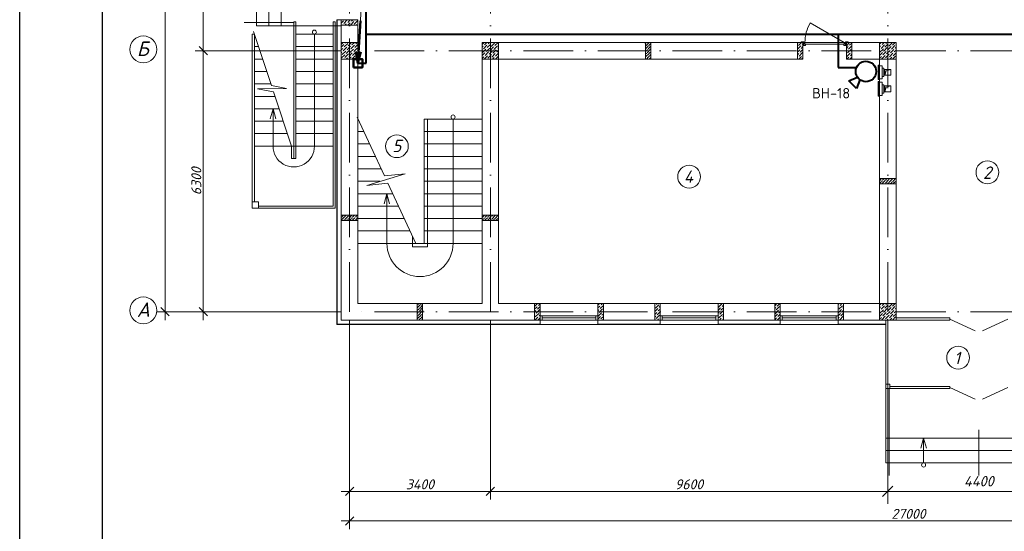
# Model space of a CAD drawing. Header units: millimetres. Extents: x 1114507 to 93926427, y 174473 to 817039.
# Tile 58 of 256: x 1682312 to 1706096, y 193526 to 205875. Entities that reach past the tile are written whole.
import ezdxf

# ---------------------------------------------------------------- set-up
doc = ezdxf.new("R2010")
doc.units = ezdxf.units.MM
doc.linetypes.add('ACAD_ISO10W100', pattern=[18, 12, -3, 0, -3])
doc.linetypes.add('ADSK_Скрыто', pattern=[6, 3, -3])
for name, color, linetype, lineweight in [('_Hidden_', 7, 'ADSK_Скрыто', 9), ('Doors', 86, 'Continuous', 13), ('expl', 234, 'Continuous', 13), ('Mechanical Equipment', 7, 'Continuous', 18), ('PLAN', 250, 'Continuous', 25), ('размеры', 12, 'Continuous', 15), ('ТЕХНОЛОГИЯ', 36, 'Continuous', 18)]:
    doc.layers.add(name, color=color, linetype=linetype, lineweight=lineweight)
for name, color, linetype in [('kcd_tx', 7, 'Continuous'), ('PDF28_Text', 7, 'Continuous'), ('RAZMERNAR', 152, 'Continuous'), ('ventilatsiya', 7, 'Continuous')]:
    doc.layers.add(name, color=color, linetype=linetype)
doc.layers.add('PDF28_Geometry', color=7, linetype='Continuous', true_color=0x979797)
doc.layers.add('PDF29_Geometry', color=7, linetype='Continuous', true_color=0x979797)
doc.styles.add('PDF ISOCPEUR', font='isocpeur.TTF')
doc.styles.get("Standard").update_dxf_attribs({"font": 'isocpeui.ttf'})
doc.linetypes.add('FENCELINE1', pattern='A,6.35,-2.54,[133,ltypeshp.shx,S=2.54,R=0,X=-2.54,Y=0],-2.54,25.4', length=36.83)

# ---------------------------------------------------------------- blocks, each defined once
blk = doc.blocks.new('_Oblique')
at = {"color": 0, "linetype": 'ByBlock', "lineweight": -2}
blk.add_line((-0.5, -0.5), (0.5, 0.5), dxfattribs=at)
blk = doc.blocks.new('blok1qavmak')
at = {"lineweight": 0, "ltscale": 100}
h = blk.add_hatch(dxfattribs=at)
h.set_pattern_fill('ANSI36', color=256, scale=15, style=0)
h.set_pattern_definition([(45, (695412.21, -94698.88), (25.2569703, 92.6088912), [119.0625, -23.8125, 0, -23.8125])])
h.paths.add_polyline_path([(1499236, 772925), (1499106, 772925), (1499106, 773325), (1499236, 773325)])
h = blk.add_hatch(dxfattribs=at)
h.set_pattern_fill('ANSI36', color=256, scale=15, style=0)
h.set_pattern_definition([(45, (569691.36, -604136.81), (25.2569703, 92.6088912), [119.0625, -23.8125, 0, -23.8125])])
h.paths.add_polyline_path([(1505161, 770040), (1505161, 769910), (1504761, 769910), (1504761, 770040)])
h = blk.add_hatch(dxfattribs=at)
h.set_pattern_fill('ANSI36', color=256, scale=15, style=0)
h.set_pattern_definition([(45, (582691.36, -605021.81), (25.2569703, 92.6088912), [119.0625, -23.8125, 0, -23.8125])])
h.paths.add_polyline_path([(1492161, 769155), (1492161, 769025), (1491761, 769025), (1491761, 769155)])
h = blk.add_hatch(dxfattribs=at)
h.set_pattern_fill('ANSI36', color=256, scale=15, style=0)
h.set_pattern_definition([(45, (579291.36, -605021.81), (25.2569703, 92.6088912), [119.0625, -23.8125, 0, -23.8125])])
h.paths.add_polyline_path([(1495561, 769155), (1495561, 769025), (1495161, 769025), (1495161, 769155)])
h = blk.add_hatch(dxfattribs=at)
h.set_pattern_fill('ANSI36', color=256, scale=15, style=0)
h.set_pattern_definition([(45, (699722.21, -87289.347), (25.2569703, 92.6088912), [119.0625, -23.8125, 0, -23.8125])])
h.paths.add_polyline_path([(1493726, 766625), (1493596, 766625), (1493596, 767025), (1493726, 767025)])
at = {"color": 1, "linetype": 'ACAD_ISO10W100', "lineweight": 0, "ltscale": 100}
for p, q in [((1491961, 782425), (1491961, 766825)), ((1495361, 782425), (1495361, 766825)), ((1504961, 782425), (1504961, 766825)), ((1518961, 773125), (1491961, 773125)), ((1518961, 766825), (1491961, 766825))]:
    blk.add_line(p, q, dxfattribs=at)
at = {"color": 0, "lineweight": 0}
for p, q in [((1489711, 775525), (1489711, 773725)), ((1490011, 775525), (1490011, 773725)), ((1490311, 775525), (1490311, 773725)), ((1491761, 773725), (1489711, 773725))]:
    blk.add_line(p, q, dxfattribs=at)
at = {"color": 204, "linetype": 'FENCELINE1', "lineweight": 0, "ltscale": 20}
blk.add_line((1490611, 773805), (1489411, 773805), dxfattribs=at)
at = {"lineweight": 0, "ltscale": 100}
for p, q in [((1490611, 773825), (1490611, 770525)), ((1490661, 773825), (1490611, 773825)), ((1490661, 773825), (1490661, 770525)), ((1491561, 773825), (1491561, 769375)), ((1491561, 773825), (1491611, 773825)), ((1491611, 773825), (1491611, 769325)), ((1491761, 773875), (1492161, 773875)), ((1491761, 773745), (1491761, 766625)), ((1492161, 773745), (1492161, 767025)), ((1489611, 773525), (1489661, 773525)), ((1489611, 773525), (1489611, 769475, 0)), ((1490074, 772285), (1489639, 773591)), ((1489661, 773525), (1489661, 769475, 0)), ((1491561, 773525), (1490661, 773525)), ((1489661, 773225), (1489761, 773225)), ((1491561, 773225), (1490661, 773225)), ((1502911, 773325), (1495161, 773325)), ((1502911, 772925), (1502911, 773325)), ((1505161, 773325), (1503961, 773325)), ((1503961, 772925), (1503961, 773325)), ((1505161, 773325), (1505161, 767025)), ((1489661, 772925), (1489861, 772925)), ((1491561, 772925), (1490661, 772925)), ((1495161, 772925), (1495161, 767025)), ((1502911, 772925), (1495561, 772925)), ((1495561, 772925), (1495561, 767025)), ((1504761, 772925), (1503961, 772925)), ((1504761, 772925), (1504761, 767025)), ((1489661, 772625), (1489961, 772625)), ((1491561, 772625), (1490661, 772625)), ((1489661, 772325), (1490061, 772325)), ((1490437, 772215), (1490074, 772285)), ((1491561, 772325), (1490661, 772325)), ((1489661, 772025), (1490161, 772025)), ((1489733, 772207), (1490437, 772215)), ((1490123, 772138), (1489733, 772207)), ((1490561, 770825), (1490123, 772138)), ((1491561, 772025), (1490661, 772025)), ((1489661, 771725), (1490261, 771725)), ((1491561, 771725), (1490661, 771725)), ((1489661, 771425), (1490361, 771425)), ((1491561, 771425), (1490661, 771425)), ((1492801, 770104), (1492140, 771519)), ((1495161, 771475), (1493761, 771475)), ((1493761, 768475), (1493761, 771475)), ((1489661, 771125), (1490461, 771125)), ((1491561, 771125), (1490661, 771125)), ((1492301, 771175), (1492161, 771175)), ((1495161, 771175), (1493761, 771175)), ((1492441, 770875), (1492161, 770875)), ((1495161, 770875), (1493761, 770875)), ((1489661, 770825), (1490561, 770825)), ((1490561, 770825), (1490561, 770525)), ((1490561, 770825), (1490611, 770825)), ((1490661, 770825), (1490611, 770825)), ((1491561, 770825), (1490661, 770825)), ((1490661, 770525, 0), (1490561, 770525, 0)), ((1492581, 770575), (1492161, 770575)), ((1495161, 770575), (1493761, 770575)), ((1492721, 770275), (1492161, 770275)), ((1492375, 769875), (1493304, 770158)), ((1493304, 770158), (1492801, 770104)), ((1495161, 770275), (1493761, 770275)), ((1492703, 769975), (1492161, 769975)), ((1492882, 769930), (1492375, 769875)), ((1493561, 768475), (1492882, 769930)), ((1495161, 769975), (1493761, 769975)), ((1493001, 769675), (1492161, 769675)), ((1495161, 769675), (1493761, 769675)), ((1489761, 769375, 0), (1491561, 769375, 0)), ((1489761, 769325, 0), (1491611, 769325, 0)), ((1493141, 769375), (1492161, 769375)), ((1495161, 769375), (1493761, 769375)), ((1493281, 769075), (1492161, 769075)), ((1495161, 769075), (1493761, 769075)), ((1493421, 768775), (1492161, 768775)), ((1495161, 768775), (1493761, 768775)), ((1495161, 768475), (1492161, 768475)), ((1492161, 767025), (1495161, 767025)), ((1495561, 767025), (1496561, 767025)), ((1496561, 767025), (1496561, 766625)), ((1497961, 767025), (1496561, 767025)), ((1497961, 767025), (1499461, 767025)), ((1497961, 767025), (1497961, 766625)), ((1499461, 767025), (1499461, 766625)), ((1500861, 767025), (1499461, 767025)), ((1500861, 767025), (1502361, 767025)), ((1500861, 767025), (1500861, 766625)), ((1502361, 767025), (1502361, 766625)), ((1503761, 767025), (1502361, 767025)), ((1503761, 767025), (1504761, 767025)), ((1503761, 767025), (1503761, 766625)), ((1491761, 766625), (1496561, 766625)), ((1497961, 766625), (1499461, 766625)), ((1500861, 766625), (1502361, 766625)), ((1503761, 766625), (1505161, 766625)), ((1497961, 766518), (1496561, 766518)), ((1500861, 766518), (1499461, 766518)), ((1503761, 766518), (1502361, 766518)), ((1504911, 763175), (1504911, 766518)), ((1504911, 763775), (1509411, 763775)), ((1504911, 763475), (1509411, 763475)), ((1504911, 763175), (1509411, 763175))]:
    blk.add_line(p, q, dxfattribs=at)
at = {"color": 252, "lineweight": 0, "ltscale": 100}
for p, q in [((1491654, 773875), (1491654, 766518)), ((1491654, 773875), (1491761, 773875)), ((1491654, 773875), (1491761, 773875)), ((1496561, 766625), (1496561, 766518)), ((1497961, 766625), (1497961, 766518)), ((1499461, 766625), (1499461, 766518)), ((1500861, 766625), (1500861, 766518)), ((1502361, 766625), (1502361, 766518)), ((1503761, 766625), (1503761, 766518)), ((1505161, 766625), (1505161, 766625)), ((1491654, 766518), (1496561, 766518)), ((1497961, 766518), (1499461, 766518)), ((1500861, 766518), (1502361, 766518)), ((1503761, 766518), (1504911, 766518))]:
    blk.add_line(p, q, dxfattribs=at)
at = {"color": 32, "lineweight": 0, "ltscale": 100}
for p, q in [((1491661, 773875), (1491661, 766525)), ((1491661, 766525), (1496561, 766525)), ((1497961, 766525), (1499461, 766525)), ((1500861, 766525), (1502361, 766525)), ((1503761, 766525), (1504911, 766525))]:
    blk.add_line(p, q, dxfattribs=at)
at = {"linetype": 'Continuous', "lineweight": 0, "ltscale": 100}
for p, q in [((1491761, 773860, 0), (1491776, 773875, 0)), ((1491761, 773792, 0), (1491814, 773845, 0)), ((1491781, 773745, 0), (1491788, 773752, 0)), ((1491805, 773769, 0), (1491805, 773769, 0)), ((1491822, 773786, 0), (1491906, 773870, 0)), ((1491830, 773862, 0), (1491830, 773862, 0)), ((1491848, 773745, 0), (1491881, 773778, 0)), ((1491898, 773794, 0), (1491898, 773794, 0)), ((1491915, 773811, 0), (1491978, 773875, 0)), ((1491916, 773745, 0), (1491973, 773803, 0)), ((1491983, 773745, 0), (1492066, 773828, 0)), ((1491990, 773820, 0), (1491990, 773820, 0)), ((1492007, 773837, 0), (1492046, 773875, 0)), ((1492058, 773752, 0), (1492058, 773752, 0)), ((1492075, 773769, 0), (1492159, 773853, 0)), ((1492083, 773845, 0), (1492083, 773845, 0)), ((1492100, 773862, 0), (1492113, 773875, 0)), ((1492118, 773745, 0), (1492133, 773761, 0)), ((1492150, 773778, 0), (1492150, 773778, 0)), ((1491761, 773212), (1491825, 773276)), ((1491766, 773285), (1491806, 773325)), ((1491833, 773217), (1491918, 773302)), ((1491842, 773293), (1491842, 773293)), ((1491859, 773310), (1491874, 773325)), ((1491901, 773150), (1491985, 773234)), ((1491909, 773226), (1491909, 773226)), ((1491926, 773243), (1492008, 773325)), ((1491934, 773318), (1491934, 773318)), ((1491993, 773175), (1492078, 773260)), ((1492002, 773251), (1492002, 773251)), ((1492019, 773268), (1492076, 773325)), ((1492086, 773201), (1492161, 773275)), ((1492094, 773276), (1492094, 773276)), ((1492111, 773293), (1492143, 773325)), ((1495161, 773277), (1495209, 773325)), ((1495161, 773210), (1495185, 773234)), ((1495194, 773175), (1495278, 773260)), ((1495202, 773251), (1495202, 773251)), ((1495219, 773268), (1495276, 773325)), ((1495286, 773201), (1495371, 773285)), ((1495295, 773276), (1495295, 773276)), ((1495312, 773293), (1495344, 773325)), ((1495354, 773133), (1495438, 773217)), ((1495379, 773226), (1495463, 773310)), ((1495387, 773302), (1495387, 773302)), ((1495404, 773318), (1495411, 773325)), ((1495446, 773158), (1495531, 773243)), ((1495455, 773234), (1495455, 773234)), ((1495472, 773251), (1495546, 773325)), ((1495547, 773260), (1495547, 773260)), ((1502781, 773297, 0), (1502794, 773310, 0)), ((1502781, 773162, 0), (1502861, 773243, 0)), ((1502785, 773234, 0), (1502785, 773234, 0)), ((1502802, 773251, 0), (1502876, 773325, 0)), ((1502870, 773184, 0), (1502911, 773225, 0)), ((1502878, 773260, 0), (1502878, 773260, 0)), ((1502895, 773276, 0), (1502911, 773292, 0)), ((1503961, 773247, 0), (1504032, 773319, 0)), ((1503961, 773180, 0), (1504007, 773226, 0)), ((1504015, 773167, 0), (1504091, 773243, 0)), ((1504023, 773243, 0), (1504023, 773243, 0)), ((1504040, 773260, 0), (1504091, 773310, 0)), ((1504761, 773282), (1504804, 773325)), ((1504761, 773214), (1504789, 773243)), ((1504798, 773184), (1504882, 773268)), ((1504806, 773260), (1504806, 773260)), ((1504823, 773276), (1504872, 773325)), ((1504890, 773209), (1504974, 773293)), ((1504899, 773285), (1504899, 773285)), ((1504915, 773302), (1504939, 773325)), ((1504958, 773142), (1505042, 773226)), ((1504966, 773217), (1504966, 773217)), ((1504983, 773234), (1505067, 773318)), ((1504991, 773310), (1504991, 773310)), ((1505050, 773167), (1505134, 773251)), ((1505059, 773243), (1505059, 773243)), ((1505075, 773260), (1505141, 773325)), ((1505151, 773268), (1505151, 773268)), ((1491761, 773145), (1491800, 773184)), ((1491761, 773077), (1491774, 773091)), ((1491761, 772943), (1491842, 773024)), ((1491766, 773015), (1491766, 773015)), ((1491783, 773032), (1491867, 773116)), ((1491791, 773108), (1491791, 773108)), ((1491808, 773125), (1491892, 773209)), ((1491817, 773201), (1491817, 773201)), ((1491850, 772965), (1491934, 773049)), ((1491859, 773041), (1491859, 773041)), ((1491876, 773057), (1491960, 773142)), ((1491884, 773133), (1491884, 773133)), ((1491926, 772973), (1491926, 772973)), ((1491943, 772990), (1492027, 773074)), ((1491945, 772925), (1492002, 772982)), ((1491951, 773066), (1491951, 773066)), ((1491968, 773083), (1492052, 773167)), ((1491977, 773158), (1491977, 773158)), ((1492013, 772925), (1492094, 773007)), ((1492019, 772999), (1492019, 772999)), ((1492035, 773015), (1492120, 773100)), ((1492044, 773091), (1492044, 773091)), ((1492061, 773108), (1492145, 773192)), ((1492069, 773184), (1492069, 773184)), ((1492103, 772948), (1492161, 773006)), ((1492111, 773024), (1492111, 773024)), ((1492128, 773041), (1492161, 773073)), ((1492136, 773116), (1492136, 773116)), ((1492153, 773133), (1492161, 773141)), ((1495161, 773008), (1495228, 773074)), ((1495161, 772940), (1495202, 772982)), ((1495169, 773083), (1495253, 773167)), ((1495177, 773158), (1495177, 773158)), ((1495213, 772925), (1495295, 773007)), ((1495219, 772999), (1495219, 772999)), ((1495236, 773015), (1495320, 773100)), ((1495244, 773091), (1495244, 773091)), ((1495261, 773108), (1495345, 773192)), ((1495270, 773184), (1495270, 773184)), ((1495303, 772948), (1495387, 773032)), ((1495312, 773024), (1495312, 773024)), ((1495329, 773041), (1495413, 773125)), ((1495337, 773116), (1495337, 773116)), ((1495362, 773209), (1495362, 773209)), ((1495396, 772973), (1495480, 773057)), ((1495404, 773049), (1495404, 773049)), ((1495421, 773066), (1495505, 773150)), ((1495430, 773142), (1495430, 773142)), ((1495472, 772982), (1495472, 772982)), ((1495482, 772925), (1495547, 772990)), ((1495489, 772999), (1495561, 773071)), ((1495497, 773074), (1495497, 773074)), ((1495514, 773091), (1495561, 773138)), ((1495522, 773167), (1495522, 773167)), ((1495539, 773184), (1495561, 773206)), ((1502781, 773095, 0), (1502836, 773150, 0)), ((1502781, 773028, 0), (1502811, 773058, 0)), ((1502802, 772982, 0), (1502802, 772982, 0)), ((1502813, 772925, 0), (1502878, 772990, 0)), ((1502819, 772999, 0), (1502903, 773083, 0)), ((1502827, 773074, 0), (1502827, 773074, 0)), ((1502844, 773091, 0), (1502911, 773158, 0)), ((1502853, 773167, 0), (1502853, 773167, 0)), ((1502895, 773007, 0), (1502895, 773007, 0)), ((1503961, 773113, 0), (1503981, 773133, 0)), ((1503965, 772982, 0), (1504049, 773066, 0)), ((1503973, 773058, 0), (1503973, 773058, 0)), ((1503975, 772925, 0), (1504023, 772973, 0)), ((1503990, 773074, 0), (1504074, 773159, 0)), ((1503998, 773150, 0), (1503998, 773150, 0)), ((1504040, 772990, 0), (1504040, 772990, 0)), ((1504043, 772925, 0), (1504091, 772973, 0)), ((1504057, 773007, 0), (1504091, 773041, 0)), ((1504066, 773083, 0), (1504066, 773083, 0)), ((1504082, 773100, 0), (1504091, 773108, 0)), ((1504091, 773175, 0), (1504091, 773175, 0)), ((1504761, 773147), (1504764, 773150)), ((1504761, 773012), (1504831, 773083)), ((1504761, 772945), (1504806, 772990)), ((1504772, 773091), (1504857, 773175)), ((1504781, 773167), (1504781, 773167)), ((1504814, 772931), (1504899, 773015)), ((1504823, 773007), (1504823, 773007)), ((1504840, 773024), (1504924, 773108)), ((1504848, 773100), (1504848, 773100)), ((1504865, 773116), (1504949, 773201)), ((1504873, 773192), (1504873, 773192)), ((1504907, 772956), (1504991, 773041)), ((1504915, 773032), (1504915, 773032)), ((1504932, 773049), (1505016, 773133)), ((1504941, 773125), (1504941, 773125)), ((1505000, 772982), (1505084, 773066)), ((1505008, 773057), (1505008, 773057)), ((1505010, 772925), (1505059, 772973)), ((1505025, 773074), (1505109, 773158)), ((1505033, 773150), (1505033, 773150)), ((1505075, 772990), (1505075, 772990)), ((1505078, 772925), (1505151, 772999)), ((1505092, 773007), (1505161, 773076)), ((1505101, 773083), (1505101, 773083)), ((1505117, 773100), (1505161, 773143)), ((1505126, 773175), (1505126, 773175)), ((1505143, 773192), (1505161, 773210)), ((1491811, 772925), (1491817, 772931)), ((1491833, 772948), (1491833, 772948)), ((1491878, 772925), (1491909, 772956)), ((1492086, 772931), (1492086, 772931)), ((1492147, 772925), (1492161, 772939)), ((1495286, 772931), (1495286, 772931)), ((1495348, 772925), (1495362, 772940)), ((1495379, 772956), (1495379, 772956)), ((1495415, 772925), (1495455, 772965)), ((1495556, 772931), (1495561, 772936)), ((1502781, 772960, 0), (1502785, 772965, 0)), ((1502886, 772931, 0), (1502911, 772956, 0)), ((1504890, 772940), (1504890, 772940)), ((1504943, 772925), (1504966, 772948)), ((1504983, 772965), (1504983, 772965)), ((1505160, 772940), (1505161, 772941)), ((1496431, 766955, 0), (1496501, 767025, 0)), ((1496431, 766888, 0), (1496488, 766945, 0)), ((1496431, 766821, 0), (1496463, 766853, 0)), ((1496471, 766794, 0), (1496556, 766878, 0)), ((1496480, 766870, 0), (1496480, 766870, 0)), ((1496497, 766886, 0), (1496561, 766951, 0)), ((1496505, 766962, 0), (1496505, 766962, 0)), ((1496522, 766979, 0), (1496561, 767018, 0)), ((1496547, 766802, 0), (1496547, 766802, 0)), ((1497961, 766985, 0), (1498001, 767025, 0)), ((1497961, 766917, 0), (1498006, 766962, 0)), ((1497961, 766850, 0), (1497980, 766870, 0)), ((1497964, 766718, 0), (1498048, 766802, 0)), ((1497972, 766794, 0), (1497972, 766794, 0)), ((1497989, 766811, 0), (1498073, 766895, 0)), ((1497997, 766886, 0), (1497997, 766886, 0)), ((1498014, 766903, 0), (1498091, 766980, 0)), ((1498023, 766979, 0), (1498023, 766979, 0)), ((1498039, 766996, 0), (1498069, 767025, 0)), ((1498065, 766819, 0), (1498065, 766819, 0)), ((1498081, 766836, 0), (1498091, 766845, 0)), ((1498090, 766912, 0), (1498090, 766912, 0)), ((1499331, 766963, 0), (1499338, 766971, 0)), ((1499331, 766828, 0), (1499406, 766903, 0)), ((1499331, 766761, 0), (1499381, 766811, 0)), ((1499347, 766912, 0), (1499431, 766996, 0)), ((1499355, 766987, 0), (1499355, 766987, 0)), ((1499372, 767004, 0), (1499393, 767025, 0)), ((1499389, 766752, 0), (1499461, 766824, 0)), ((1499397, 766828, 0), (1499397, 766828, 0)), ((1499414, 766844, 0), (1499461, 766891, 0)), ((1499423, 766920, 0), (1499423, 766920, 0)), ((1499439, 766937, 0), (1499461, 766958, 0)), ((1499448, 767013, 0), (1499448, 767013, 0)), ((1500861, 766858, 0), (1500923, 766920, 0)), ((1500861, 766790, 0), (1500898, 766828, 0)), ((1500864, 766929, 0), (1500949, 767013, 0)), ((1500873, 767004, 0), (1500873, 767004, 0)), ((1500890, 767021, 0), (1500894, 767025, 0)), ((1500906, 766769, 0), (1500991, 766853, 0)), ((1500915, 766844, 0), (1500915, 766844, 0)), ((1500932, 766861, 0), (1500991, 766920, 0)), ((1500940, 766937, 0), (1500940, 766937, 0)), ((1500957, 766954, 0), (1500991, 766988, 0)), ((1502231, 766971, 0), (1502281, 767021, 0)), ((1502231, 766903, 0), (1502256, 766929, 0)), ((1502239, 766777, 0), (1502323, 766861, 0)), ((1502248, 766853, 0), (1502248, 766853, 0)), ((1502264, 766870, 0), (1502349, 766954, 0)), ((1502273, 766945, 0), (1502273, 766945, 0)), ((1502290, 766962, 0), (1502353, 767025, 0)), ((1502332, 766802, 0), (1502361, 766831, 0)), ((1502340, 766878, 0), (1502340, 766878, 0)), ((1502357, 766895, 0), (1502361, 766899, 0)), ((1503761, 767000, 0), (1503786, 767025, 0)), ((1503761, 766933, 0), (1503773, 766945, 0)), ((1503761, 766798, 0), (1503841, 766878, 0)), ((1503765, 766870, 0), (1503765, 766870, 0)), ((1503782, 766886, 0), (1503866, 766971, 0)), ((1503790, 766962, 0), (1503790, 766962, 0)), ((1503807, 766979, 0), (1503853, 767025, 0)), ((1503824, 766726, 0), (1503891, 766793, 0)), ((1503832, 766802, 0), (1503832, 766802, 0)), ((1503849, 766819, 0), (1503891, 766861, 0)), ((1503858, 766895, 0), (1503858, 766895, 0)), ((1503874, 766912, 0), (1503891, 766928, 0)), ((1503883, 766987, 0), (1503883, 766987, 0)), ((1504761, 766982), (1504804, 767025)), ((1504761, 766914), (1504789, 766943)), ((1504761, 766847), (1504764, 766850)), ((1504772, 766791), (1504857, 766875)), ((1504781, 766867), (1504781, 766867)), ((1504798, 766884), (1504882, 766968)), ((1504806, 766960), (1504806, 766960)), ((1504823, 766976), (1504872, 767025)), ((1504840, 766724), (1504924, 766808)), ((1504848, 766800), (1504848, 766800)), ((1504865, 766816), (1504949, 766901)), ((1504873, 766892), (1504873, 766892)), ((1504890, 766909), (1504974, 766993)), ((1504899, 766985), (1504899, 766985)), ((1504915, 767002), (1504939, 767025)), ((1504932, 766749), (1505016, 766833)), ((1504941, 766825), (1504941, 766825)), ((1504958, 766842), (1505042, 766926)), ((1504966, 766917), (1504966, 766917)), ((1504983, 766934), (1505067, 767018)), ((1504991, 767010), (1504991, 767010)), ((1505025, 766774), (1505109, 766858)), ((1505033, 766850), (1505033, 766850)), ((1505050, 766867), (1505134, 766951)), ((1505059, 766943), (1505059, 766943)), ((1505075, 766960), (1505141, 767025)), ((1505117, 766800), (1505161, 766843)), ((1505126, 766875), (1505126, 766875)), ((1505143, 766892), (1505161, 766910)), ((1505151, 766968), (1505151, 766968)), ((1496431, 766753, 0), (1496438, 766760, 0)), ((1496437, 766625, 0), (1496505, 766693, 0)), ((1496446, 766701, 0), (1496530, 766785, 0)), ((1496455, 766777, 0), (1496455, 766777, 0)), ((1496514, 766634, 0), (1496561, 766681, 0)), ((1496522, 766710, 0), (1496522, 766710, 0)), ((1496539, 766726, 0), (1496561, 766749, 0)), ((1497961, 766648, 0), (1498023, 766710, 0)), ((1498014, 766634, 0), (1498014, 766634, 0)), ((1498031, 766651, 0), (1498091, 766711, 0)), ((1498039, 766726, 0), (1498039, 766726, 0)), ((1498056, 766743, 0), (1498091, 766778, 0)), ((1498073, 766625, 0), (1498090, 766642, 0)), ((1499331, 766694, 0), (1499355, 766718, 0)), ((1499347, 766642, 0), (1499347, 766642, 0)), ((1499364, 766659, 0), (1499448, 766743, 0)), ((1499372, 766735, 0), (1499372, 766735, 0)), ((1499397, 766625, 0), (1499423, 766651, 0)), ((1499439, 766668, 0), (1499439, 766668, 0)), ((1499456, 766684, 0), (1499461, 766689, 0)), ((1500861, 766723, 0), (1500873, 766735, 0)), ((1500864, 766659, 0), (1500864, 766659, 0)), ((1500881, 766676, 0), (1500965, 766760, 0)), ((1500890, 766752, 0), (1500890, 766752, 0)), ((1500898, 766625, 0), (1500940, 766668, 0)), ((1500957, 766684, 0), (1500957, 766684, 0)), ((1500965, 766625, 0), (1500991, 766651, 0)), ((1500974, 766701, 0), (1500991, 766718, 0)), ((1500982, 766777, 0), (1500982, 766777, 0)), ((1502231, 766701, 0), (1502298, 766769, 0)), ((1502231, 766634, 0), (1502273, 766676, 0)), ((1502289, 766625, 0), (1502361, 766697, 0)), ((1502290, 766693, 0), (1502290, 766693, 0)), ((1502307, 766710, 0), (1502361, 766764, 0)), ((1502315, 766785, 0), (1502315, 766785, 0)), ((1502357, 766625, 0), (1502357, 766625, 0)), ((1503761, 766731, 0), (1503816, 766785, 0)), ((1503761, 766663, 0), (1503790, 766693, 0)), ((1503799, 766634, 0), (1503883, 766718, 0)), ((1503807, 766710, 0), (1503807, 766710, 0)), ((1503857, 766625, 0), (1503858, 766625, 0)), ((1503874, 766642, 0), (1503874, 766642, 0)), ((1504761, 766712), (1504831, 766783)), ((1504761, 766645), (1504806, 766690)), ((1504814, 766631), (1504899, 766715)), ((1504823, 766707), (1504823, 766707)), ((1504890, 766640), (1504890, 766640)), ((1504907, 766656), (1504991, 766741)), ((1504915, 766732), (1504915, 766732)), ((1504943, 766625), (1504966, 766648)), ((1504983, 766665), (1504983, 766665)), ((1505000, 766682), (1505084, 766766)), ((1505008, 766757), (1505008, 766757)), ((1505010, 766625), (1505059, 766673)), ((1505075, 766690), (1505075, 766690)), ((1505078, 766625), (1505151, 766699)), ((1505092, 766707), (1505161, 766776)), ((1505101, 766783), (1505101, 766783)), ((1505160, 766640), (1505161, 766641))]:
    blk.add_line(p, q, dxfattribs=at)
at = {"color": 152, "lineweight": 0, "ltscale": 100}
for p, q in [((1491961, 766625), (1491961, 762290)), ((1491961, 766625), (1491961, 761576)), ((1495361, 766625), (1495361, 762290)), ((1495361, 766625), (1495361, 762290)), ((1504961, 766625), (1504961, 762290)), ((1495561, 762490), (1491761, 762490)), ((1505161, 762490), (1495161, 762490)), ((1519161, 761776), (1491761, 761776))]:
    blk.add_line(p, q, dxfattribs=at)
at = {"color": 5, "lineweight": 0}
for p, q in [((1496561, 766725), (1496611, 766725)), ((1496561, 766625), (1496561, 766725)), ((1496611, 766625), (1496561, 766625)), ((1497911, 766725), (1496611, 766725)), ((1496611, 766725), (1496611, 766625)), ((1497911, 766675), (1496611, 766675)), ((1497911, 766625), (1496611, 766625)), ((1497961, 766725), (1497911, 766725)), ((1497911, 766725), (1497911, 766625)), ((1497911, 766625), (1497961, 766625)), ((1497961, 766625), (1497961, 766725)), ((1499461, 766725), (1499511, 766725)), ((1499461, 766625), (1499461, 766725)), ((1499511, 766625), (1499461, 766625)), ((1500811, 766725), (1499511, 766725)), ((1499511, 766725), (1499511, 766625)), ((1500811, 766675), (1499511, 766675)), ((1500811, 766625), (1499511, 766625)), ((1500861, 766725), (1500811, 766725)), ((1500811, 766725), (1500811, 766625)), ((1500811, 766625), (1500861, 766625)), ((1500861, 766625), (1500861, 766725)), ((1502361, 766725), (1502411, 766725)), ((1502361, 766625), (1502361, 766725)), ((1502411, 766625), (1502361, 766625)), ((1503711, 766725), (1502411, 766725)), ((1502411, 766725), (1502411, 766625)), ((1503711, 766675), (1502411, 766675)), ((1503711, 766625), (1502411, 766625)), ((1503761, 766725), (1503711, 766725)), ((1503711, 766725), (1503711, 766625)), ((1503711, 766625), (1503761, 766625)), ((1503761, 766625), (1503761, 766725))]:
    blk.add_line(p, q, dxfattribs=at)
at = {"color": 204, "linetype": 'FENCELINE1', "lineweight": 0, "ltscale": 15}
for p, q in [((1504991, 762875), (1504991, 764975)), ((1507161, 763975), (1507161, 762875))]:
    blk.add_line(p, q, dxfattribs=at)
at = {"color": 204, "linetype": 'FENCELINE1', "lineweight": 0, "ltscale": 20}
blk.add_lwpolyline([(1493481, 768647), (1493481, 768395), (1493841, 768395), (1493841, 771475)], dxfattribs=at)
at = {"layer": '_Hidden_', "color": 5, "lineweight": 0}
for p, q in [((1504757, 772780), (1504757, 772780)), ((1504761, 772764), (1504761, 772764)), ((1504761, 772764), (1504761, 772764)), ((1504804, 772764), (1504804, 772764)), ((1504804, 772764), (1504804, 772764)), ((1504828, 772764), (1504828, 772764)), ((1504828, 772764), (1504828, 772764)), ((1504757, 772431), (1504757, 772431)), ((1504757, 772380), (1504757, 772380)), ((1504761, 772446), (1504761, 772446)), ((1504761, 772446), (1504761, 772446)), ((1504761, 772364), (1504761, 772364)), ((1504761, 772364), (1504761, 772364)), ((1504804, 772446), (1504804, 772446)), ((1504804, 772446), (1504804, 772446)), ((1504804, 772364), (1504804, 772364)), ((1504804, 772364), (1504804, 772364)), ((1504828, 772446), (1504828, 772446)), ((1504828, 772446), (1504828, 772446)), ((1504828, 772364), (1504828, 772364)), ((1504828, 772364), (1504828, 772364)), ((1504757, 772031), (1504757, 772031)), ((1504761, 772047), (1504761, 772046)), ((1504761, 772046), (1504761, 772047)), ((1504804, 772047), (1504804, 772046)), ((1504804, 772046), (1504804, 772047)), ((1504828, 772046), (1504828, 772047)), ((1504828, 772047), (1504828, 772046))]:
    blk.add_line(p, q, dxfattribs=at)
at = {"layer": 'Doors', "lineweight": 0}
blk.add_line((1503911, 773325), (1503088, 773800), dxfattribs=at)
for points in [[(1502871, 773325), (1502931, 773325), (1502931, 773340), (1502871, 773340)], [(1502911, 773255), (1502931, 773255), (1502931, 773325), (1502911, 773325)], [(1502971, 773285), (1502971, 773255), (1502931, 773255), (1502931, 773325), (1502956, 773325), (1502956, 773285)], [(1502961, 773285), (1503911, 773285), (1503911, 773325), (1502961, 773325)], [(1503901, 773285), (1503901, 773255), (1503941, 773255), (1503941, 773325), (1503916, 773325), (1503916, 773285)], [(1503941, 773325), (1504001, 773325), (1504001, 773340), (1503941, 773340)], [(1503961, 773255), (1503941, 773255), (1503941, 773325), (1503961, 773325)]]:
    blk.add_lwpolyline(points, close=True, dxfattribs=at)
blk.add_arc((1503911, 773325), 950, 150, 180, dxfattribs=at)
at = {"layer": 'expl', "lineweight": 0}
for p, q in [((1491111, 773525), (1491111, 770825)), ((1490111, 771725), (1490044, 771482)), ((1490111, 770825), (1490111, 771725)), ((1490111, 771725), (1490178, 771482)), ((1494461, 771475), (1494461, 768475)), ((1492861, 769675), (1492794, 769432)), ((1492861, 769675), (1492928, 769432)), ((1492861, 769675), (1492861, 768475)), ((1505826, 763775), (1505759, 763532)), ((1505826, 763175), (1505826, 763775)), ((1505826, 763775), (1505893, 763532))]:
    blk.add_line(p, q, dxfattribs=at)
for centre in [(1491111, 773575), (1494461, 771525), (1505826, 763125)]:
    blk.add_circle(centre, 50, dxfattribs=at)
for centre, radius, start, end in [((1490611, 770821, 0), 500, 179.5758, 0.4242), ((1493661, 768475), 800, 180, 0)]:
    blk.add_arc(centre, radius, start, end, dxfattribs=at)
at = {"layer": 'kcd_tx', "color": 152, "lineweight": 0, "ltscale": 100}
for p, q in [((1487503, 766625), (1487503, 782625)), ((1488428, 776325), (1488428, 772925)), ((1488428, 773325), (1488428, 766625)), ((1491761, 773125), (1488228, 773125)), ((1491761, 773125), (1488228, 773125)), ((1491761, 766825), (1487303, 766825)), ((1491761, 766825), (1488228, 766825))]:
    blk.add_line(p, q, dxfattribs=at)
at = {"layer": 'Mechanical Equipment', "color": 5, "lineweight": 0}
for p, q in [((1504729, 772780), (1504729, 772431)), ((1504729, 772780), (1504738, 772780)), ((1504738, 772780), (1504748, 772780)), ((1504748, 772780), (1504757, 772780)), ((1504748, 772431), (1504748, 772780)), ((1504757, 772431), (1504757, 772780)), ((1504758, 772431), (1504758, 772780)), ((1504804, 772764), (1504761, 772764)), ((1504761, 772754), (1504761, 772764)), ((1504761, 772764), (1504761, 772764)), ((1504761, 772456), (1504761, 772754)), ((1504828, 772764), (1504804, 772764)), ((1504804, 772764), (1504804, 772764)), ((1504804, 772764), (1504804, 772764)), ((1504828, 772764), (1504828, 772764)), ((1504828, 772764), (1504828, 772754)), ((1504828, 772754), (1504828, 772456)), ((1504869, 772705), (1504828, 772705)), ((1504828, 772505), (1504869, 772505)), ((1504869, 772705), (1504869, 772505)), ((1504738, 772431), (1504729, 772431)), ((1504729, 772380), (1504729, 772031)), ((1504729, 772380), (1504738, 772380)), ((1504748, 772431), (1504738, 772431)), ((1504738, 772380), (1504748, 772380)), ((1504757, 772431), (1504748, 772431)), ((1504748, 772380), (1504757, 772380)), ((1504748, 772031), (1504748, 772380)), ((1504757, 772031), (1504757, 772380)), ((1504758, 772031), (1504758, 772380)), ((1504761, 772446), (1504761, 772456)), ((1504761, 772446), (1504804, 772446)), ((1504761, 772446), (1504761, 772446)), ((1504804, 772364), (1504761, 772364)), ((1504761, 772354), (1504761, 772364)), ((1504761, 772364), (1504761, 772364)), ((1504761, 772056), (1504761, 772354)), ((1504804, 772446), (1504828, 772446)), ((1504804, 772446), (1504804, 772446)), ((1504804, 772446), (1504804, 772446)), ((1504828, 772364), (1504804, 772364)), ((1504804, 772364), (1504804, 772364)), ((1504804, 772364), (1504804, 772364)), ((1504828, 772456), (1504828, 772446)), ((1504828, 772446), (1504828, 772446)), ((1504828, 772364), (1504828, 772364)), ((1504828, 772364), (1504828, 772354)), ((1504828, 772354), (1504828, 772056)), ((1504869, 772305), (1504828, 772305)), ((1504869, 772305), (1504869, 772105)), ((1504738, 772031), (1504729, 772031)), ((1504748, 772031), (1504738, 772031)), ((1504757, 772031), (1504748, 772031)), ((1504761, 772046), (1504761, 772056)), ((1504761, 772047), (1504761, 772046)), ((1504761, 772046), (1504804, 772046)), ((1504804, 772047), (1504804, 772046)), ((1504804, 772046), (1504804, 772047)), ((1504804, 772046), (1504828, 772046)), ((1504828, 772105), (1504869, 772105)), ((1504828, 772056), (1504828, 772046)), ((1504828, 772046), (1504828, 772047))]:
    blk.add_line(p, q, dxfattribs=at)
at = {"layer": 'PLAN', "color": 158, "lineweight": 0}
for centre in [(1486978, 773158), (1486978, 766858)]:
    blk.add_circle(centre, 325, dxfattribs=at)
at = {"layer": 'RAZMERNAR', "lineweight": 0, "ltscale": 100}
for p, q in [((1504961, 766425), (1504961, 762190)), ((1509511, 762490), (1504811, 762490))]:
    blk.add_line(p, q, dxfattribs=at)
at = {"layer": 'ventilatsiya', "lineweight": 0, "ltscale": 100}
for p, q in [((1504936, 772675), (1504869, 772675)), ((1504936, 772535), (1504869, 772535)), ((1505031, 772675), (1504891, 772675)), ((1504891, 772675), (1504891, 772535)), ((1504891, 772535), (1504920, 772643)), ((1504891, 772535), (1505031, 772535)), ((1504920, 772643), (1505031, 772675)), ((1505031, 772535), (1505031, 772675)), ((1504936, 772275), (1504869, 772275)), ((1505031, 772275), (1504891, 772275)), ((1504891, 772275), (1504891, 772135)), ((1504920, 772244), (1505031, 772275)), ((1505031, 772135), (1505031, 772275)), ((1504936, 772135), (1504869, 772135)), ((1504891, 772135), (1504920, 772244)), ((1504891, 772135), (1505031, 772135))]:
    blk.add_line(p, q, dxfattribs=at)
at = {"layer": 'размеры', "lineweight": 0, "ltscale": 5}
for p, q in [((1491761, 773745), (1491761, 773875)), ((1491761, 773875), (1492161, 773875)), ((1492161, 773745), (1491761, 773745)), ((1492161, 773875), (1492161, 773745)), ((1492161, 773325), (1491761, 773325)), ((1491761, 773325), (1491761, 772925)), ((1492161, 772925), (1492161, 773325)), ((1495561, 773325), (1495161, 773325)), ((1495161, 773325), (1495161, 772925)), ((1495561, 772925), (1495561, 773325)), ((1502781, 773325), (1502911, 773325)), ((1502781, 772925), (1502781, 773325)), ((1502911, 773325), (1502911, 772925)), ((1504091, 773325), (1503961, 773325)), ((1503961, 773325), (1503961, 772925)), ((1504091, 772925), (1504091, 773325)), ((1505161, 773325), (1504761, 773325)), ((1504761, 773325), (1504761, 772925)), ((1505161, 772925), (1505161, 773325)), ((1491761, 772925), (1492161, 772925)), ((1495161, 772925), (1495561, 772925)), ((1502911, 772925), (1502781, 772925)), ((1503961, 772925), (1504091, 772925)), ((1504761, 772925), (1505161, 772925)), ((1489761, 769475, 0), (1489611, 769475, 0)), ((1489611, 769475, 0), (1489611, 769325, 0)), ((1489761, 769325, 0), (1489761, 769475, 0)), ((1489611, 769325, 0), (1489761, 769325, 0)), ((1496561, 767025), (1496431, 767025)), ((1496431, 767025), (1496431, 766625)), ((1496561, 766625), (1496561, 767025)), ((1498091, 767025), (1497961, 767025)), ((1497961, 767025), (1497961, 766625)), ((1498091, 766625), (1498091, 767025)), ((1499461, 767025), (1499331, 767025)), ((1499331, 767025), (1499331, 766625)), ((1499461, 766625), (1499461, 767025)), ((1500991, 767025), (1500861, 767025)), ((1500861, 767025), (1500861, 766625)), ((1500991, 766625), (1500991, 767025)), ((1502361, 767025), (1502231, 767025)), ((1502231, 767025), (1502231, 766625)), ((1502361, 766625), (1502361, 767025)), ((1503891, 767025), (1503761, 767025)), ((1503761, 767025), (1503761, 766625)), ((1503891, 766625), (1503891, 767025)), ((1505161, 767025), (1504761, 767025)), ((1504761, 767025), (1504761, 766625)), ((1505161, 766625), (1505161, 767025)), ((1496431, 766625), (1496561, 766625)), ((1497961, 766625), (1498091, 766625)), ((1499331, 766625), (1499461, 766625)), ((1500861, 766625), (1500991, 766625)), ((1502231, 766625), (1502361, 766625)), ((1503761, 766625), (1503891, 766625)), ((1504761, 766625), (1505161, 766625)), ((1505011, 765075), (1504911, 765075)), ((1504911, 765075), (1504911, 764975)), ((1504911, 764975), (1505011, 764975)), ((1505011, 764975), (1505011, 765075))]:
    blk.add_line(p, q, dxfattribs=at)
for points in [[(1499106, 772925), (1499236, 772925), (1499236, 773325), (1499106, 773325)], [(1505161, 770040), (1505161, 769910), (1504761, 769910), (1504761, 770040)], [(1505161, 769910), (1505161, 770040), (1504761, 770040), (1504761, 769910)], [(1492161, 769155), (1492161, 769025), (1491761, 769025), (1491761, 769155)], [(1492161, 769025), (1492161, 769155), (1491761, 769155), (1491761, 769025)], [(1495561, 769155), (1495561, 769025), (1495161, 769025), (1495161, 769155)], [(1495561, 769025), (1495561, 769155), (1495161, 769155), (1495161, 769025)], [(1493596, 766625), (1493726, 766625), (1493726, 767025), (1493596, 767025)]]:
    blk.add_lwpolyline(points, close=True, dxfattribs=at)
at = {"layer": 'ТЕХНОЛОГИЯ', "color": 152, "linetype": 'ByBlock', "lineweight": 0, "ltscale": 100}
for p, q in [((1504911, 765075), (1504911, 766625)), ((1504961, 765075), (1504961, 766625)), ((1506461, 766675), (1505161, 766675)), ((1506461, 766625), (1505161, 766625)), ((1506461, 766675), (1506461, 766625)), ((1506461, 766650), (1507074, 766368)), ((1507861, 766650), (1507248, 766368)), ((1505011, 765025), (1506461, 765025)), ((1505011, 764975), (1506461, 764975)), ((1506461, 765025), (1506461, 764975)), ((1506461, 765000), (1507074, 764718)), ((1507861, 765000), (1507248, 764718))]:
    blk.add_line(p, q, dxfattribs=at)
at = {"color": 152, "lineweight": 0, "ltscale": 100, "xscale": 200, "yscale": 200, "zscale": 200, "rotation": 180}
for p in [(1491961, 762490), (1495361, 762490), (1491961, 761776)]:
    blk.add_blockref('_Oblique', p, dxfattribs=at)
at = {"color": 152, "lineweight": 0, "ltscale": 100, "xscale": 200, "yscale": 200, "zscale": 200}
for p in [(1495361, 762490), (1504961, 762490)]:
    blk.add_blockref('_Oblique', p, dxfattribs=at)
at = {"layer": 'kcd_tx', "color": 152, "lineweight": 0, "ltscale": 100, "xscale": 200, "yscale": 200, "zscale": 200}
for p, rotation in [((1488428, 773125), 270), ((1488428, 773125), 90), ((1487503, 766825), 270), ((1488428, 766825), 270)]:
    blk.add_blockref('_Oblique', p, dxfattribs=dict(at, rotation=rotation))
at = {"layer": 'RAZMERNAR', "lineweight": 0, "ltscale": 100, "xscale": 250, "yscale": 250, "zscale": 250, "rotation": 180}
blk.add_blockref('_Oblique', (1504961, 762490), dxfattribs=at)
at = {"color": 152, "lineweight": 0, "ltscale": 100, "char_height": 240, "attachment_point": 5}
for s, insert in [('3400', (1493661, 762660)), ('9600', (1500161, 762660)), ('27000', (1505461, 761948))]:
    blk.add_mtext(s, dxfattribs=dict(at, insert=insert))
at = {"layer": 'PLAN', "lineweight": 0}
for s, p in [('Б', (1486822, 773001)), ('A', (1486821, 766701))]:
    blk.add_text(s, height=350, dxfattribs=at).set_placement(p)
at = {"layer": 'RAZMERNAR', "lineweight": 0, "ltscale": 100, "insert": (1507161, 762735), "char_height": 250, "attachment_point": 5}
blk.add_mtext('4400', dxfattribs=at)
at = {"layer": 'kcd_tx', "color": 152, "lineweight": 0, "ltscale": 100, "insert": (1488258, 769975), "char_height": 240, "attachment_point": 5, "rotation": 90, "bg_fill": 3, "box_fill_scale": 1.1, "bg_fill_color": 256, "bg_fill_true_color": 13158600, "bg_fill_transparency": 0}
blk.add_mtext('6300', dxfattribs=at)
blk = doc.blocks.new('963')
at = {"color": 5, "lineweight": 40}
for p, q in [((-23594315, -28647162), (-23594107, -28647073)), ((-23594107, -28647073), (-23594107, -28647337)), ((-23594107, -28647337), (-23594316, -28647250))]:
    blk.add_line(p, q, dxfattribs=at)
blk.add_ellipse((-23594558, -28647203), major_axis=(236, 72), ratio=1, start_param=-0.296262, end_param=5.986923, dxfattribs=at)

msp = doc.modelspace()

# ---------------------------------------------------------------- linework, layer by layer
at = {"color": 5, "elevation": 0}
msp.add_lwpolyline([(1682312.2, 217471.9), (1735170.2, 217471.9), (1735170.2, 187771.9), (1682312.2, 187771.9)], close=True, dxfattribs=at)
at = {"color": 5, "lineweight": 30, "elevation": 0}
msp.add_lwpolyline([(1684312.2, 216971.9), (1734670.2, 216971.9), (1734670.2, 188271.9), (1684312.2, 188271.9)], close=True, dxfattribs=at)
at = {"layer": 'Defpoints', "color": 3, "linetype": 'ByBlock', "elevation": 0}
msp.add_lwpolyline([(1682312.2, 217471.9), (1724312.2, 217471.9), (1724312.2, 187771.9), (1682312.2, 187771.9)], close=True, dxfattribs=at)
at = {"layer": 'expl', "lineweight": 0}
for centre in [(1691422.8, 202820.4), (1705688.3, 202191.8), (1698483, 202086.5), (1704981, 197717.2)]:
    msp.add_circle(centre, 275.1, dxfattribs=at)

# ---------------------------------------------------------------- texts
at = {"lineweight": 0, "char_height": 300, "width": 349.19}
for s, insert, attachment_point in [('5', (1691529.7, 202978.6), 3), ('2', (1705786.2, 202033.6), 9), ('4', (1698579.4, 201937.8), 9), ('1', (1705029, 197559.1), 9)]:
    msp.add_mtext(s, dxfattribs=dict(at, insert=insert, attachment_point=attachment_point))

# ---------------------------------------------------------------- next in the draw order: block references
at = {"color": 0}
msp.add_blockref('blok1qavmak', (198320.1, -567999.8), dxfattribs=at)

# ---------------------------------------------------------------- next in the draw order: linework, layer by layer
at = {"color": 5, "lineweight": 40, "ltscale": 100}
for p, q in [((1690681.6, 204824.4, 0), (1690681.6, 207725.3)), ((1690681.5, 205524.6, 0), (1716881, 205525.3, 0)), ((1702081, 205525.3), (1702081, 204725.3)), ((1690481.6, 204824.4, 0), (1690681.6, 204824.4, 0)), ((1702081, 204725.3), (1702527.7, 204725.3))]:
    msp.add_line(p, q, dxfattribs=at)
at = {"layer": 'PDF28_Geometry', "color": 7, "lineweight": 18}
msp.add_line((1690481.2, 204824.3, 0), (1691113.2, 215482.6, -10), dxfattribs=at)
at = {"layer": 'PDF28_Geometry', "color": 7, "lineweight": 50, "elevation": 0}
msp.add_lwpolyline([(1690428.8, 205105.1), (1690481.7, 204824), (1690553.5, 205103.1)], dxfattribs=at)
at = {"layer": 'PDF29_Geometry', "color": 7, "lineweight": 50, "elevation": 0}
msp.add_lwpolyline([(1690541.6, 205844.2), (1690481.7, 204824.2)], dxfattribs=at)
at = {"layer": 'PDF29_Geometry', "color": 5, "lineweight": 50, "elevation": 0}
msp.add_lwpolyline([(1690371.5, 204724.9), (1690591.7, 204724.9), (1690591.7, 204924), (1690371.5, 204924)], close=True, dxfattribs=at)

# ---------------------------------------------------------------- next in the draw order: block references
at = {"color": 5, "lineweight": 35, "rotation": 224.9397629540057}
msp.add_blockref('963', (5236673.6, -36739613.4), dxfattribs=at)

# ---------------------------------------------------------------- next in the draw order: texts
at = {"layer": 'PDF28_Text', "lineweight": 35, "insert": (1701453.6, 203974.8), "char_height": 251.09, "attachment_point": 7, "style": 'PDF ISOCPEUR'}
msp.add_mtext('ВН-18', dxfattribs=at)

doc.saveas('drawing.dxf')
